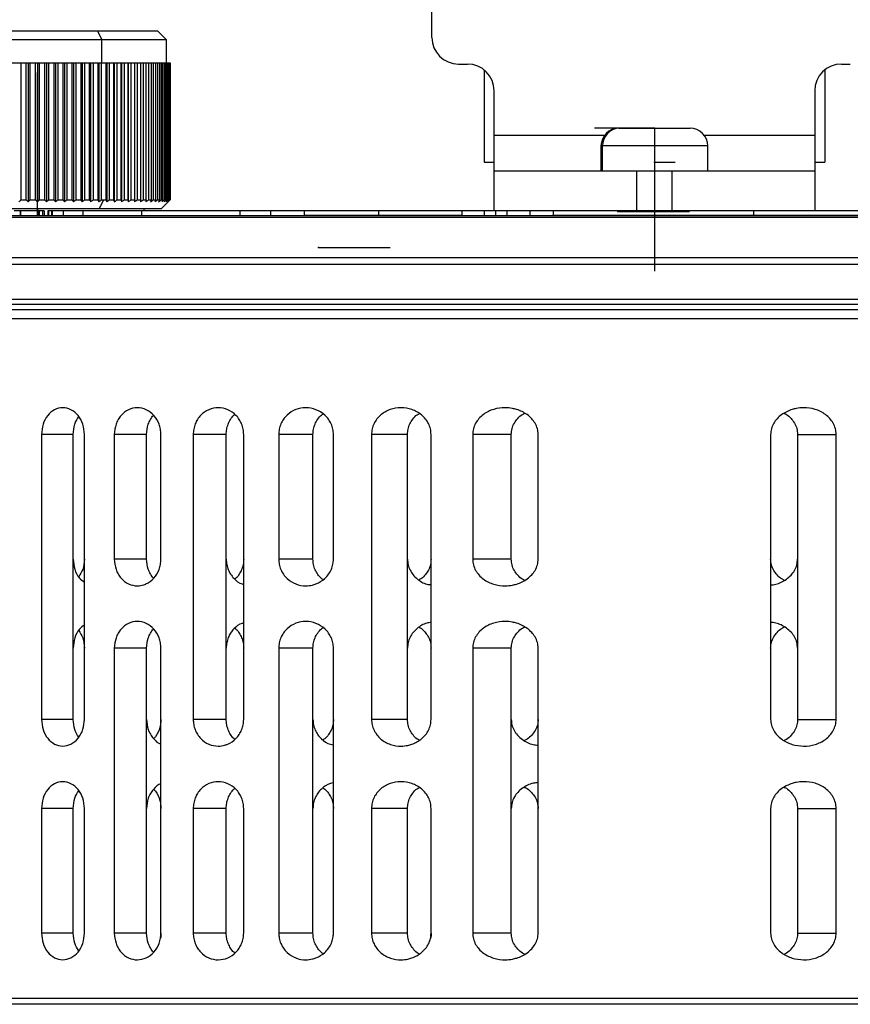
# Model space of a CAD drawing. Header units: millimetres. Extents: x -124 to 136, y -37 to 210.
# Tile 9 of 16: x 45 to 92, y 12 to 67. Entities that reach past the tile are written whole.
import ezdxf

# ---------------------------------------------------------------- set-up
doc = ezdxf.new("R2010")
doc.units = ezdxf.units.MM
doc.header["$PDSIZE"] = -1

msp = doc.modelspace()

# ---------------------------------------------------------------- linework, layer by layer
at = {"color": 7, "linetype": 'Continuous', "lineweight": 25}
for p, q in [((68.544, 66.423), (68.544, 75.923)), ((39.646, 66.793), (53.146, 66.793)), ((49.772, 66.793), (50.022, 66.293)), ((53.646, 66.293), (53.146, 66.793)), ((53.646, 66.293), (39.146, 66.293)), ((50.022, 64.993), (50.022, 66.293)), ((53.646, 64.993), (53.646, 66.293)), ((38.946, 64.993), (53.846, 64.993)), ((45.464, 64.993), (45.464, 57.293)), ((45.774, 57.293), (45.774, 64.993)), ((45.885, 64.993), (45.885, 57.188)), ((45.982, 64.993), (45.982, 57.293)), ((46.293, 57.293), (46.293, 64.993)), ((46.397, 64.993), (46.397, 57.188)), ((46.502, 64.993), (46.502, 57.293)), ((46.813, 57.293), (46.813, 64.993)), ((46.91, 64.993), (46.91, 57.188)), ((47.021, 64.993), (47.021, 57.293)), ((47.331, 57.293), (47.331, 64.993)), ((47.42, 64.993), (47.42, 57.188)), ((47.538, 64.993), (47.538, 57.293)), ((47.844, 57.293), (47.844, 64.993)), ((47.925, 64.993), (47.925, 57.188)), ((48.048, 64.993), (48.048, 57.293)), ((48.35, 57.293), (48.35, 64.993)), ((48.422, 64.993), (48.422, 57.188)), ((48.551, 64.993), (48.551, 57.293)), ((48.847, 57.293), (48.847, 64.993)), ((48.909, 64.993), (48.909, 57.188)), ((49.043, 64.993), (49.043, 57.293)), ((49.332, 57.293), (49.332, 64.993)), ((49.385, 64.993), (49.385, 57.188)), ((49.523, 64.993), (49.523, 57.293)), ((49.802, 57.293), (49.802, 64.993)), ((49.845, 64.993), (49.845, 57.188)), ((49.987, 64.993), (49.987, 57.293)), ((50.256, 57.293), (50.256, 64.993)), ((50.289, 64.993), (50.289, 57.188)), ((50.433, 64.993), (50.433, 57.293)), ((50.691, 57.293), (50.691, 64.993)), ((50.714, 64.993), (50.714, 57.188)), ((50.86, 64.993), (50.86, 57.293)), ((51.105, 57.293), (51.105, 64.993)), ((51.118, 64.993), (51.118, 57.188)), ((51.265, 64.993), (51.265, 57.293)), ((51.497, 57.293), (51.497, 64.993)), ((51.499, 64.993), (51.499, 57.188)), ((51.647, 64.993), (51.647, 57.293)), ((51.863, 57.293), (51.863, 64.993)), ((52.003, 64.993), (52.003, 57.293)), ((52.203, 57.293), (52.203, 64.993)), ((52.331, 64.993), (52.331, 57.293)), ((52.514, 57.293), (52.514, 64.993)), ((52.631, 64.993), (52.631, 57.293)), ((52.796, 57.293), (52.796, 64.993)), ((52.9, 64.993), (52.9, 57.293)), ((53.046, 57.293), (53.046, 64.993)), ((53.138, 64.993), (53.138, 57.293)), ((53.264, 57.293), (53.264, 64.993)), ((53.342, 64.993), (53.342, 57.293)), ((53.449, 57.293), (53.449, 64.993)), ((53.513, 64.993), (53.513, 57.293)), ((53.599, 57.293), (53.599, 64.993)), ((53.649, 64.993), (53.649, 57.293)), ((53.714, 57.293), (53.714, 64.993)), ((53.75, 64.993), (53.75, 57.293)), ((53.794, 57.293), (53.794, 64.993)), ((53.815, 64.993), (53.815, 57.293)), ((53.837, 57.293), (53.837, 64.993)), ((53.844, 64.993), (53.844, 57.293)), ((53.846, 57.293), (53.846, 64.993)), ((70.044, 64.923), (70.544, 64.923)), ((91.544, 64.923), (92.044, 64.923)), ((71.482, 64.593), (71.482, 59.423)), ((90.606, 64.593), (90.606, 59.423)), ((72.044, 56.673), (72.044, 63.423)), ((90.044, 63.423), (90.044, 56.673)), ((72.044, 60.923), (78.244, 60.923)), ((79.044, 61.323), (83.044, 61.323)), ((83.844, 60.923), (90.044, 60.923)), ((78.044, 60.323), (78.044, 58.923)), ((84.044, 60.323), (78.044, 60.323)), ((78.13, 58.923), (78.13, 60.323)), ((84.044, 58.923), (84.044, 60.323)), ((71.482, 59.423), (72.044, 59.423)), ((90.044, 59.423), (90.606, 59.423)), ((72.044, 58.923), (90.044, 58.923)), ((80.044, 58.923), (80.044, 56.673)), ((82.044, 56.673), (82.044, 58.923)), ((45.464, 57.293), (45.774, 57.293)), ((45.982, 57.293), (46.293, 57.293)), ((46.502, 57.293), (46.813, 57.293)), ((47.021, 57.293), (47.331, 57.293)), ((47.538, 57.293), (47.844, 57.293)), ((48.048, 57.293), (48.35, 57.293)), ((48.551, 57.293), (48.847, 57.293)), ((49.043, 57.293), (49.332, 57.293)), ((49.523, 57.293), (49.802, 57.293)), ((49.872, 56.793), (50.122, 57.293)), ((49.987, 57.293), (50.256, 57.293)), ((50.433, 57.293), (50.691, 57.293)), ((50.86, 57.293), (51.105, 57.293)), ((51.265, 57.293), (51.497, 57.293)), ((51.647, 57.293), (51.863, 57.293)), ((52.003, 57.293), (52.203, 57.293)), ((52.331, 57.293), (52.514, 57.293)), ((52.631, 57.293), (52.796, 57.293)), ((52.9, 57.293), (53.046, 57.293)), ((53.138, 57.293), (53.264, 57.293)), ((53.342, 57.293), (53.449, 57.293)), ((53.346, 56.793), (53.846, 57.293)), ((53.513, 57.293), (53.599, 57.293)), ((53.649, 57.293), (53.714, 57.293)), ((53.75, 57.293), (53.794, 57.293)), ((53.815, 57.293), (53.837, 57.293)), ((53.844, 57.293), (53.846, 57.293)), ((29.226, 56.423), (132.862, 56.423)), ((53.346, 56.793), (39.446, 56.793)), ((45.453, 56.673), (45.098, 56.673)), ((45.453, 56.673), (45.453, 56.423)), ((45.455, 56.423), (45.455, 56.673)), ((45.455, 56.673), (45.455, 56.423)), ((46.377, 56.673), (45.462, 56.673)), ((46.377, 56.673), (46.377, 56.423)), ((46.396, 56.793), (46.396, 56.673)), ((46.401, 56.673), (46.401, 56.423)), ((46.424, 56.673), (46.424, 56.423)), ((46.452, 56.673), (46.452, 56.423)), ((46.773, 56.673), (46.491, 56.673)), ((46.491, 56.673), (46.491, 56.423)), ((46.675, 56.673), (46.675, 56.423)), ((46.773, 56.673), (46.773, 56.423)), ((47.845, 56.673), (46.991, 56.673)), ((46.991, 56.673), (46.991, 56.423)), ((47.025, 56.673), (47.025, 56.423)), ((47.187, 56.673), (47.187, 56.423)), ((47.221, 56.673), (47.221, 56.423)), ((47.846, 56.673), (47.846, 56.423)), ((48.956, 56.673), (47.846, 56.673)), ((48.956, 56.673), (48.956, 56.423)), ((52.241, 56.673), (52.241, 56.423)), ((52.663, 56.673), (52.284, 56.673)), ((52.396, 56.673), (52.396, 56.793)), ((57.76, 56.673), (57.76, 56.423)), ((59.495, 56.673), (59.495, 56.423)), ((61.37, 56.673), (61.37, 56.423)), ((65.546, 56.673), (65.546, 56.423)), ((72.114, 56.673), (70.229, 56.673)), ((70.229, 56.673), (70.229, 56.423)), ((71.48, 56.673), (71.48, 56.423)), ((72.114, 56.673), (72.114, 56.423)), ((75.364, 56.673), (72.749, 56.673)), ((72.749, 56.673), (72.749, 56.423)), ((74.041, 56.673), (74.041, 56.423)), ((75.364, 56.673), (75.364, 56.423)), ((86.614, 56.673), (86.614, 56.423)), ((133.183, 56.306), (28.905, 56.306)), ((136.044, 53.673), (26.044, 53.673)), ((26.223, 54.056), (135.865, 54.056)), ((26.044, 51.723), (136.044, 51.723)), ((135.744, 51.423), (26.344, 51.423)), ((135.544, 51.123), (26.544, 51.123)), ((136.044, 50.623), (26.044, 50.623)), ((46.628, 44.123), (46.628, 28.123)), ((48.407, 44.123), (46.628, 44.123)), ((48.407, 28.123), (48.407, 44.123)), ((49.041, 28.123), (49.041, 44.123)), ((50.717, 44.123), (50.717, 37.123)), ((52.523, 44.123), (50.717, 44.123)), ((52.523, 37.123), (52.523, 44.123)), ((53.334, 37.123), (53.334, 44.123)), ((55.149, 44.123), (55.149, 28.123)), ((57.001, 44.123), (55.149, 44.123)), ((57.001, 28.123), (57.001, 44.123)), ((57.983, 28.123), (57.983, 44.123)), ((59.949, 44.123), (59.949, 37.123)), ((61.869, 44.123), (59.949, 44.123)), ((61.869, 37.123), (61.869, 44.123)), ((63.022, 37.123), (63.022, 44.123)), ((65.158, 44.123), (65.158, 28.123)), ((67.178, 44.123), (65.158, 44.123)), ((67.178, 28.123), (67.178, 44.123)), ((68.505, 28.123), (68.505, 44.123)), ((70.84, 44.123), (70.84, 37.123)), ((73.004, 44.123), (70.84, 44.123)), ((73.004, 37.123), (73.004, 44.123)), ((74.516, 37.123), (74.516, 44.123)), ((87.572, 44.123), (87.572, 28.123)), ((89.084, 44.123), (91.249, 44.123)), ((89.084, 44.123), (89.084, 28.123)), ((91.249, 28.123), (91.249, 44.123)), ((52.523, 37.123), (50.717, 37.123)), ((61.869, 37.123), (59.949, 37.123)), ((73.004, 37.123), (70.84, 37.123)), ((50.717, 32.123), (50.717, 16.123)), ((52.523, 32.123), (50.717, 32.123)), ((52.523, 16.123), (52.523, 32.123)), ((53.334, 16.123), (53.334, 32.123)), ((59.949, 32.123), (59.949, 16.123)), ((61.869, 32.123), (59.949, 32.123)), ((61.869, 16.123), (61.869, 32.123)), ((63.022, 16.123), (63.022, 32.123)), ((70.84, 32.123), (70.84, 16.123)), ((73.004, 32.123), (70.84, 32.123)), ((73.004, 16.123), (73.004, 32.123)), ((74.516, 16.123), (74.516, 32.123)), ((48.407, 28.123), (46.628, 28.123)), ((57.001, 28.123), (55.149, 28.123)), ((67.178, 28.123), (65.158, 28.123)), ((89.084, 28.123), (91.249, 28.123)), ((46.628, 23.123), (46.628, 16.123)), ((48.407, 23.123), (46.628, 23.123)), ((48.407, 16.123), (48.407, 23.123)), ((49.041, 16.123), (49.041, 23.123)), ((55.149, 23.123), (55.149, 16.123)), ((57.001, 23.123), (55.149, 23.123)), ((57.001, 16.123), (57.001, 23.123)), ((57.983, 16.123), (57.983, 23.123)), ((65.158, 23.123), (65.158, 16.123)), ((67.178, 23.123), (65.158, 23.123)), ((67.178, 16.123), (67.178, 23.123)), ((68.505, 16.123), (68.505, 23.123)), ((87.572, 23.123), (87.572, 16.123)), ((89.084, 23.123), (91.249, 23.123)), ((89.084, 23.123), (89.084, 16.123)), ((91.249, 16.123), (91.249, 23.123)), ((48.407, 16.123), (46.628, 16.123)), ((52.523, 16.123), (50.717, 16.123)), ((57.001, 16.123), (55.149, 16.123)), ((61.869, 16.123), (59.949, 16.123)), ((67.178, 16.123), (65.158, 16.123)), ((73.004, 16.123), (70.84, 16.123)), ((89.084, 16.123), (91.249, 16.123)), ((136.044, 12.443), (26.044, 12.443)), ((135.444, 12.123), (26.644, 12.123))]:
    msp.add_line(p, q, dxfattribs=at)
at = {"color": 7, "linetype": 'Continuous'}
for p, q in [((46.396, 56.423), (46.396, 64.449)), ((81.044, 61.323), (77.684, 61.323)), ((81.044, 61.323), (80.092, 61.323)), ((81.044, 61.323), (81.044, 53.297)), ((81.044, 61.323), (81.044, 53.297)), ((81.044, 59.423), (82.215, 59.423)), ((46.396, 56.423), (50.409, 56.423)), ((78.999, 56.637), (83.012, 56.637)), ((62.189, 54.623), (66.202, 54.623))]:
    msp.add_line(p, q, dxfattribs=at)
at = {"color": 7, "linetype": 'Continuous', "lineweight": 25}
for centre, radius, start, end in [((70.044, 66.423), 1.5, 180, 270), ((70.544, 63.423), 1.5, 0, 90), ((91.544, 63.423), 1.5, 90, 180), ((79.044, 60.323), 1, 90, 180), ((79.116, 60.337), 0.986, 90.8425, 180.8185), ((83.044, 60.323), 1, 0, 90)]:
    msp.add_arc(centre, radius, start, end, dxfattribs=at)
for points, knots in [([(45.375, 57.188), (45.392, 57.207), (45.422, 57.242), (45.451, 57.278), (45.464, 57.293)], [0, 0, 0, 0, 0.56, 1, 1, 1, 1]), ([(45.774, 57.293), (45.794, 57.273), (45.832, 57.238), (45.869, 57.203), (45.885, 57.188)], [0, 0, 0, 0, 0.56, 1, 1, 1, 1]), ([(45.885, 57.188), (45.903, 57.207), (45.936, 57.242), (45.968, 57.278), (45.982, 57.293)], [0, 0, 0, 0, 0.56, 1, 1, 1, 1]), ([(46.293, 57.293), (46.313, 57.273), (46.347, 57.238), (46.382, 57.203), (46.397, 57.188)], [0, 0, 0, 0, 0.56, 1, 1, 1, 1]), ([(46.397, 57.188), (46.417, 57.207), (46.452, 57.242), (46.487, 57.278), (46.502, 57.293)], [0, 0, 0, 0, 0.56, 1, 1, 1, 1]), ([(46.813, 57.293), (46.831, 57.273), (46.863, 57.238), (46.896, 57.203), (46.91, 57.188)], [0, 0, 0, 0, 0.56, 1, 1, 1, 1]), ([(46.91, 57.188), (46.931, 57.207), (46.968, 57.242), (47.005, 57.278), (47.021, 57.293)], [0, 0, 0, 0, 0.56, 1, 1, 1, 1]), ([(47.331, 57.293), (47.347, 57.273), (47.377, 57.238), (47.407, 57.203), (47.42, 57.188)], [0, 0, 0, 0, 0.56, 1, 1, 1, 1]), ([(47.42, 57.188), (47.442, 57.207), (47.481, 57.242), (47.52, 57.278), (47.538, 57.293)], [0, 0, 0, 0, 0.56, 1, 1, 1, 1]), ([(47.844, 57.293), (47.859, 57.273), (47.886, 57.238), (47.913, 57.203), (47.925, 57.188)], [0, 0, 0, 0, 0.56, 1, 1, 1, 1]), ([(47.925, 57.188), (47.948, 57.207), (47.989, 57.242), (48.03, 57.278), (48.048, 57.293)], [0, 0, 0, 0, 0.56, 1, 1, 1, 1]), ([(48.35, 57.293), (48.364, 57.273), (48.387, 57.238), (48.411, 57.203), (48.422, 57.188)], [0, 0, 0, 0, 0.56, 1, 1, 1, 1]), ([(48.422, 57.188), (48.446, 57.207), (48.489, 57.242), (48.532, 57.278), (48.551, 57.293)], [0, 0, 0, 0, 0.56, 1, 1, 1, 1]), ([(48.847, 57.293), (48.859, 57.273), (48.879, 57.238), (48.9, 57.203), (48.909, 57.188)], [0, 0, 0, 0, 0.56, 1, 1, 1, 1]), ([(48.909, 57.188), (48.934, 57.207), (48.979, 57.242), (49.024, 57.278), (49.043, 57.293)], [0, 0, 0, 0, 0.56, 1, 1, 1, 1]), ([(49.332, 57.293), (49.342, 57.273), (49.359, 57.238), (49.377, 57.203), (49.385, 57.188)], [0, 0, 0, 0, 0.56, 1, 1, 1, 1]), ([(49.385, 57.188), (49.411, 57.207), (49.457, 57.242), (49.502, 57.278), (49.523, 57.293)], [0, 0, 0, 0, 0.56, 1, 1, 1, 1]), ([(49.802, 57.293), (49.81, 57.273), (49.825, 57.238), (49.839, 57.203), (49.845, 57.188)], [0, 0, 0, 0, 0.56, 1, 1, 1, 1]), ([(49.845, 57.188), (49.872, 57.207), (49.919, 57.242), (49.966, 57.278), (49.987, 57.293)], [0, 0, 0, 0, 0.56, 1, 1, 1, 1]), ([(50.256, 57.293), (50.262, 57.273), (50.273, 57.238), (50.285, 57.203), (50.289, 57.188)], [0, 0, 0, 0, 0.56, 1, 1, 1, 1]), ([(50.289, 57.188), (50.316, 57.207), (50.364, 57.242), (50.412, 57.278), (50.433, 57.293)], [0, 0, 0, 0, 0.56, 1, 1, 1, 1]), ([(50.691, 57.293), (50.696, 57.273), (50.703, 57.238), (50.711, 57.203), (50.714, 57.188)], [0, 0, 0, 0, 0.56, 1, 1, 1, 1]), ([(50.714, 57.188), (50.742, 57.207), (50.79, 57.242), (50.839, 57.278), (50.86, 57.293)], [0, 0, 0, 0, 0.56, 1, 1, 1, 1]), ([(51.105, 57.293), (51.108, 57.273), (51.112, 57.238), (51.116, 57.203), (51.118, 57.188)], [0, 0, 0, 0, 0.56, 1, 1, 1, 1]), ([(51.118, 57.188), (51.146, 57.207), (51.195, 57.242), (51.244, 57.278), (51.265, 57.293)], [0, 0, 0, 0, 0.56, 1, 1, 1, 1]), ([(51.497, 57.293), (51.497, 57.273), (51.498, 57.238), (51.499, 57.203), (51.499, 57.188)], [0, 0, 0, 0, 0.56, 1, 1, 1, 1]), ([(51.499, 57.188), (51.527, 57.207), (51.576, 57.242), (51.625, 57.278), (51.647, 57.293)], [0, 0, 0, 0, 0.56, 1, 1, 1, 1]), ([(51.863, 57.293), (51.862, 57.273), (51.859, 57.238), (51.856, 57.203), (51.855, 57.188)], [0, 0, 0, 0, 0.56, 1, 1, 1, 1]), ([(51.855, 57.188), (51.883, 57.207), (51.932, 57.242), (51.981, 57.278), (52.003, 57.293)], [0, 0, 0, 0, 0.56, 1, 1, 1, 1]), ([(52.203, 57.293), (52.199, 57.273), (52.193, 57.238), (52.187, 57.203), (52.185, 57.188)], [0, 0, 0, 0, 0.56, 1, 1, 1, 1]), ([(52.185, 57.188), (52.212, 57.207), (52.261, 57.242), (52.31, 57.278), (52.331, 57.293)], [0, 0, 0, 0, 0.56, 1, 1, 1, 1]), ([(52.514, 57.293), (52.509, 57.273), (52.499, 57.238), (52.49, 57.203), (52.486, 57.188)], [0, 0, 0, 0, 0.56, 1, 1, 1, 1]), ([(52.486, 57.188), (52.513, 57.207), (52.561, 57.242), (52.61, 57.278), (52.631, 57.293)], [0, 0, 0, 0, 0.56, 1, 1, 1, 1]), ([(52.796, 57.293), (52.789, 57.273), (52.776, 57.238), (52.763, 57.203), (52.757, 57.188)], [0, 0, 0, 0, 0.56, 1, 1, 1, 1]), ([(52.757, 57.188), (52.784, 57.207), (52.832, 57.242), (52.879, 57.278), (52.9, 57.293)], [0, 0, 0, 0, 0.56, 1, 1, 1, 1]), ([(53.046, 57.293), (53.037, 57.273), (53.021, 57.238), (53.005, 57.203), (52.998, 57.188)], [0, 0, 0, 0, 0.56, 1, 1, 1, 1]), ([(52.998, 57.188), (53.024, 57.207), (53.071, 57.242), (53.117, 57.278), (53.138, 57.293)], [0, 0, 0, 0, 0.56, 1, 1, 1, 1]), ([(53.264, 57.293), (53.253, 57.273), (53.234, 57.238), (53.215, 57.203), (53.206, 57.188)], [0, 0, 0, 0, 0.56, 1, 1, 1, 1]), ([(53.206, 57.188), (53.232, 57.207), (53.277, 57.242), (53.323, 57.278), (53.342, 57.293)], [0, 0, 0, 0, 0.56, 1, 1, 1, 1]), ([(53.449, 57.293), (53.436, 57.273), (53.414, 57.238), (53.392, 57.203), (53.382, 57.188)], [0, 0, 0, 0, 0.56, 1, 1, 1, 1]), ([(53.382, 57.188), (53.406, 57.207), (53.45, 57.242), (53.494, 57.278), (53.513, 57.293)], [0, 0, 0, 0, 0.56, 1, 1, 1, 1]), ([(53.599, 57.293), (53.585, 57.273), (53.559, 57.238), (53.534, 57.203), (53.523, 57.188)], [0, 0, 0, 0, 0.56, 1, 1, 1, 1]), ([(53.523, 57.188), (53.547, 57.207), (53.589, 57.242), (53.631, 57.278), (53.649, 57.293)], [0, 0, 0, 0, 0.56, 1, 1, 1, 1]), ([(53.714, 57.293), (53.698, 57.273), (53.67, 57.238), (53.642, 57.203), (53.629, 57.188)], [0, 0, 0, 0, 0.56, 1, 1, 1, 1]), ([(53.629, 57.188), (53.652, 57.207), (53.692, 57.242), (53.733, 57.278), (53.75, 57.293)], [0, 0, 0, 0, 0.56, 1, 1, 1, 1]), ([(53.794, 57.293), (53.776, 57.273), (53.745, 57.238), (53.714, 57.203), (53.701, 57.188)], [0, 0, 0, 0, 0.56, 1, 1, 1, 1]), ([(53.701, 57.188), (53.722, 57.207), (53.76, 57.242), (53.799, 57.278), (53.815, 57.293)], [0, 0, 0, 0, 0.56, 1, 1, 1, 1]), ([(53.837, 57.293), (53.818, 57.273), (53.785, 57.238), (53.751, 57.203), (53.736, 57.188)], [0, 0, 0, 0, 0.56, 1, 1, 1, 1]), ([(53.736, 57.188), (53.756, 57.207), (53.792, 57.242), (53.828, 57.278), (53.844, 57.293)], [0, 0, 0, 0, 0.56, 1, 1, 1, 1]), ([(46.401, 56.673), (46.397, 56.673), (46.388, 56.673), (46.38, 56.673), (46.377, 56.673)], [0, 0, 0, 0, 0.518014, 1, 1, 1, 1]), ([(46.424, 56.673), (46.42, 56.673), (46.411, 56.673), (46.404, 56.673), (46.401, 56.673)], [0, 0, 0, 0, 0.539617, 1, 1, 1, 1]), ([(46.452, 56.673), (46.446, 56.673), (46.437, 56.673), (46.428, 56.673), (46.424, 56.673)], [0, 0, 0, 0, 0.57815, 1, 1, 1, 1]), ([(46.491, 56.673), (46.483, 56.673), (46.47, 56.673), (46.457, 56.673), (46.452, 56.673)], [0, 0, 0, 0, 0.610384, 1, 1, 1, 1]), ([(52.241, 56.673), (51.531, 56.673), (50.412, 56.673), (49.346, 56.673), (48.956, 56.673)], [0, 0, 0, 0, 0.63432, 1, 1, 1, 1]), ([(57.76, 56.673), (56.622, 56.673), (54.727, 56.673), (52.951, 56.673), (52.241, 56.673)], [0, 0, 0, 0, 0.600625, 1, 1, 1, 1]), ([(59.495, 56.673), (59.165, 56.673), (58.582, 56.673), (58.009, 56.673), (57.76, 56.673)], [0, 0, 0, 0, 0.567604, 1, 1, 1, 1]), ([(61.37, 56.673), (61.014, 56.673), (60.387, 56.673), (59.765, 56.673), (59.495, 56.673)], [0, 0, 0, 0, 0.566896, 1, 1, 1, 1]), ([(65.546, 56.673), (64.741, 56.673), (63.331, 56.673), (61.958, 56.673), (61.37, 56.673)], [0, 0, 0, 0, 0.571517, 1, 1, 1, 1]), ([(65.546, 56.423), (64.741, 56.423), (63.331, 56.423), (61.958, 56.423), (61.37, 56.423)], [0, 0, 0, 0, 0.571517, 1, 1, 1, 1]), ([(70.229, 56.673), (69.331, 56.673), (67.755, 56.673), (66.211, 56.673), (65.546, 56.673)], [0, 0, 0, 0, 0.569401, 1, 1, 1, 1]), ([(70.229, 56.423), (69.331, 56.423), (67.755, 56.423), (66.211, 56.423), (65.546, 56.423)], [0, 0, 0, 0, 0.569401, 1, 1, 1, 1]), ([(72.749, 56.673), (72.63, 56.673), (72.418, 56.673), (72.207, 56.673), (72.114, 56.673)], [0, 0, 0, 0, 0.561103, 1, 1, 1, 1]), ([(86.614, 56.673), (84.469, 56.673), (80.713, 56.673), (76.97, 56.673), (75.364, 56.673)], [0, 0, 0, 0, 0.570936, 1, 1, 1, 1]), ([(86.614, 56.423), (84.469, 56.423), (80.713, 56.423), (76.97, 56.423), (75.364, 56.423)], [0, 0, 0, 0, 0.570936, 1, 1, 1, 1]), ([(98.352, 56.673), (96.178, 56.673), (92.339, 56.673), (88.346, 56.673), (86.614, 56.673)], [0, 0, 0, 0, 0.566093, 1, 1, 1, 1]), ([(98.352, 56.423), (96.178, 56.423), (92.339, 56.423), (88.346, 56.423), (86.614, 56.423)], [0, 0, 0, 0, 0.566093, 1, 1, 1, 1]), ([(49.041, 44.123), (49.023, 44.32), (48.985, 44.715), (48.698, 45.214), (48.295, 45.545), (47.821, 45.662), (47.351, 45.547), (46.955, 45.214), (46.681, 44.713), (46.645, 44.318), (46.628, 44.123)], [0, 0, 0, 0, 0.125072, 0.250049, 0.374993, 0.499934, 0.624833, 0.749953, 0.876229, 1, 1, 1, 1]), ([(53.334, 44.123), (53.329, 44.222), (53.318, 44.421), (53.211, 44.801), (52.96, 45.219), (52.52, 45.546), (52.012, 45.661), (51.507, 45.549), (51.144, 45.273), (50.928, 44.965), (50.763, 44.615), (50.735, 44.318), (50.717, 44.123)], [0, 0, 0, 0, 0.062127, 0.125544, 0.25036, 0.375183, 0.500009, 0.624829, 0.74968, 0.814341, 0.877657, 1, 1, 1, 1]), ([(57.983, 44.123), (57.977, 44.223), (57.966, 44.425), (57.876, 44.711), (57.738, 44.975), (57.494, 45.277), (57.095, 45.548), (56.553, 45.66), (56.012, 45.551), (55.621, 45.281), (55.384, 44.977), (55.251, 44.713), (55.165, 44.425), (55.154, 44.223), (55.149, 44.123)], [0, 0, 0, 0, 0.061985, 0.125386, 0.185893, 0.250672, 0.375401, 0.500134, 0.624805, 0.749433, 0.813386, 0.874734, 0.937778, 1, 1, 1, 1]), ([(63.022, 44.123), (63.015, 44.225), (63.003, 44.431), (62.902, 44.721), (62.748, 44.986), (62.481, 45.286), (62.05, 45.55), (61.472, 45.658), (60.896, 45.555), (60.473, 45.291), (60.212, 44.989), (60.064, 44.723), (59.967, 44.431), (59.955, 44.225), (59.949, 44.123)], [0, 0, 0, 0, 0.061845, 0.125367, 0.185654, 0.250673, 0.375503, 0.500313, 0.624971, 0.749498, 0.813724, 0.874709, 0.937904, 1, 1, 1, 1]), ([(68.505, 44.123), (68.497, 44.227), (68.483, 44.44), (68.368, 44.734), (68.194, 45.001), (67.898, 45.298), (67.431, 45.553), (66.817, 45.656), (66.205, 45.559), (65.745, 45.304), (65.456, 45.005), (65.289, 44.737), (65.179, 44.44), (65.165, 44.228), (65.158, 44.123)], [0, 0, 0, 0, 0.061601, 0.125325, 0.185271, 0.250699, 0.375703, 0.500593, 0.625194, 0.749571, 0.814102, 0.874611, 0.938051, 1, 1, 1, 1]), ([(74.516, 44.123), (74.507, 44.231), (74.49, 44.452), (74.355, 44.753), (74.156, 45.021), (73.824, 45.313), (73.443, 45.496), (73.019, 45.601), (72.584, 45.643), (72.013, 45.565), (71.511, 45.323), (71.186, 45.028), (70.993, 44.757), (70.865, 44.452), (70.848, 44.232), (70.84, 44.123)], [0, 0, 0, 0, 0.06114, 0.12515, 0.184594, 0.250613, 0.375633, 0.421887, 0.500804, 0.625295, 0.749339, 0.814667, 0.874889, 0.938487, 1, 1, 1, 1]), ([(91.249, 44.123), (91.24, 44.232), (91.224, 44.452), (91.095, 44.757), (90.902, 45.028), (90.577, 45.323), (90.073, 45.566), (89.5, 45.643), (89.065, 45.6), (88.643, 45.495), (88.263, 45.312), (87.933, 45.022), (87.733, 44.753), (87.599, 44.452), (87.581, 44.231), (87.572, 44.123)], [0, 0, 0, 0, 0.061528, 0.125153, 0.185268, 0.250495, 0.375317, 0.500336, 0.578668, 0.625247, 0.74932, 0.815348, 0.874818, 0.93884, 1, 1, 1, 1]), ([(48.407, 44.123), (48.422, 44.321), (48.45, 44.692), (48.633, 44.98), (48.718, 45.114)], [0, 0, 0, 0, 0.534638, 1, 1, 1, 1]), ([(52.523, 44.123), (52.541, 44.32), (52.568, 44.618), (52.74, 44.958), (52.84, 45.141), (52.917, 45.198), (52.922, 45.202)], [0, 0, 0, 0, 0.481334, 0.730538, 0.98514, 1, 1, 1, 1]), ([(57.001, 44.123), (57.006, 44.22), (57.017, 44.417), (57.1, 44.705), (57.239, 44.967), (57.364, 45.162), (57.465, 45.227), (57.485, 45.239)], [0, 0, 0, 0, 0.226352, 0.458372, 0.696894, 0.942686, 1, 1, 1, 1]), ([(61.869, 44.123), (61.875, 44.221), (61.887, 44.421), (61.981, 44.713), (62.136, 44.979), (62.286, 45.182), (62.407, 45.251), (62.438, 45.268)], [0, 0, 0, 0, 0.217878, 0.442476, 0.675298, 0.917693, 1, 1, 1, 1]), ([(67.178, 44.123), (67.185, 44.223), (67.198, 44.427), (67.305, 44.725), (67.481, 44.996), (67.656, 45.203), (67.795, 45.272), (67.833, 45.291)], [0, 0, 0, 0, 0.2121874, 0.4325193, 0.6635239, 0.9073976, 1, 1, 1, 1]), ([(73.004, 44.123), (73.013, 44.233), (73.031, 44.457), (73.166, 44.766), (73.37, 45.032), (73.564, 45.226), (73.711, 45.289), (73.751, 45.307)], [0, 0, 0, 0, 0.223028, 0.45452, 0.672571, 0.91051, 1, 1, 1, 1]), ([(88.337, 45.307), (88.377, 45.29), (88.523, 45.227), (88.716, 45.033), (88.921, 44.768), (89.057, 44.458), (89.075, 44.233), (89.084, 44.123)], [0, 0, 0, 0, 0.088125, 0.325599, 0.543308, 0.775925, 1, 1, 1, 1]), ([(48.407, 37.123), (48.425, 36.929), (48.462, 36.537), (48.705, 36.063), (48.942, 35.894), (49.041, 35.823)], [0, 0, 0, 0, 0.3625, 0.732417, 1, 1, 1, 1]), ([(49.041, 37.123), (49.025, 36.923), (48.996, 36.552), (48.806, 36.265), (48.718, 36.132)], [0, 0, 0, 0, 0.540185, 1, 1, 1, 1]), ([(50.717, 37.123), (50.735, 36.928), (50.763, 36.632), (50.928, 36.282), (51.144, 35.974), (51.506, 35.698), (51.965, 35.596), (52.289, 35.649), (52.446, 35.708), (52.649, 35.796), (52.957, 36.022), (53.211, 36.444), (53.318, 36.825), (53.329, 37.024), (53.334, 37.123)], [0, 0, 0, 0, 0.12219, 0.185426, 0.250005, 0.374821, 0.499742, 0.589785, 0.614294, 0.62139, 0.749697, 0.874314, 0.9378, 1, 1, 1, 1]), ([(52.921, 36.044), (52.917, 36.047), (52.84, 36.105), (52.741, 36.287), (52.568, 36.628), (52.541, 36.926), (52.523, 37.123)], [0, 0, 0, 0, 0.013904, 0.268755, 0.518201, 1, 1, 1, 1]), ([(57.001, 37.123), (57.006, 37.022), (57.017, 36.82), (57.105, 36.532), (57.24, 36.266), (57.482, 35.97), (57.741, 35.752), (57.951, 35.716), (57.983, 35.711)], [0, 0, 0, 0, 0.156796, 0.31576, 0.47011, 0.631225, 0.945265, 1, 1, 1, 1]), ([(57.983, 37.123), (57.977, 37.023), (57.965, 36.822), (57.877, 36.534), (57.735, 36.276), (57.608, 36.086), (57.505, 36.02), (57.484, 36.007)], [0, 0, 0, 0, 0.231838, 0.468969, 0.695282, 0.937566, 1, 1, 1, 1]), ([(59.949, 37.123), (59.955, 37.025), (59.966, 36.826), (60.058, 36.537), (60.206, 36.265), (60.471, 35.957), (60.898, 35.691), (61.406, 35.6), (61.79, 35.648), (62.16, 35.763), (62.485, 35.963), (62.758, 36.272), (62.91, 36.545), (63.004, 36.832), (63.016, 37.027), (63.022, 37.123)], [0, 0, 0, 0, 0.059567, 0.12092, 0.184424, 0.250411, 0.375186, 0.50009, 0.579824, 0.625185, 0.749675, 0.817136, 0.881073, 0.941876, 1, 1, 1, 1]), ([(62.438, 35.978), (62.407, 35.995), (62.288, 36.063), (62.142, 36.259), (61.986, 36.52), (61.888, 36.814), (61.876, 37.021), (61.869, 37.123)], [0, 0, 0, 0, 0.082439, 0.317873, 0.541003, 0.77262, 1, 1, 1, 1]), ([(67.178, 37.123), (67.185, 37.017), (67.2, 36.803), (67.314, 36.505), (67.487, 36.235), (67.786, 35.941), (68.139, 35.723), (68.425, 35.691), (68.505, 35.682)], [0, 0, 0, 0, 0.145904, 0.295612, 0.438402, 0.591263, 0.8861, 1, 1, 1, 1]), ([(68.505, 37.123), (68.497, 37.019), (68.482, 36.807), (68.368, 36.511), (68.192, 36.249), (68.018, 36.049), (67.877, 35.978), (67.833, 35.956)], [0, 0, 0, 0, 0.2197241, 0.4470176, 0.6608385, 0.8942072, 1, 1, 1, 1]), ([(70.84, 37.123), (70.848, 37.015), (70.865, 36.794), (70.993, 36.489), (71.186, 36.218), (71.512, 35.923), (72.015, 35.681), (72.588, 35.603), (73.022, 35.646), (73.445, 35.751), (73.825, 35.934), (74.156, 36.225), (74.355, 36.493), (74.49, 36.794), (74.507, 37.015), (74.516, 37.123)], [0, 0, 0, 0, 0.061528, 0.125152, 0.185283, 0.250522, 0.375307, 0.500095, 0.578532, 0.625031, 0.749626, 0.815466, 0.874783, 0.938824, 1, 1, 1, 1]), ([(73.751, 35.939), (73.711, 35.957), (73.564, 36.02), (73.371, 36.214), (73.166, 36.48), (73.031, 36.789), (73.013, 37.013), (73.004, 37.123)], [0, 0, 0, 0, 0.089011, 0.326716, 0.544631, 0.776552, 1, 1, 1, 1]), ([(88.337, 35.939), (88.288, 35.961), (88.134, 36.03), (87.936, 36.227), (87.734, 36.49), (87.599, 36.794), (87.581, 37.015), (87.572, 37.123)], [0, 0, 0, 0, 0.107939, 0.342522, 0.553794, 0.782025, 1, 1, 1, 1]), ([(87.572, 35.673), (87.667, 35.682), (87.983, 35.712), (88.38, 35.92), (88.719, 36.208), (88.921, 36.481), (89.058, 36.788), (89.075, 37.013), (89.084, 37.123)], [0, 0, 0, 0, 0.12505, 0.415624, 0.568015, 0.707715, 0.856582, 1, 1, 1, 1]), ([(49.041, 33.423), (48.942, 33.353), (48.705, 33.184), (48.462, 32.71), (48.425, 32.317), (48.407, 32.123)], [0, 0, 0, 0, 0.266945, 0.637178, 1, 1, 1, 1]), ([(53.334, 32.123), (53.329, 32.222), (53.318, 32.421), (53.211, 32.801), (52.96, 33.219), (52.52, 33.546), (52.012, 33.661), (51.507, 33.549), (51.144, 33.273), (50.928, 32.965), (50.763, 32.615), (50.735, 32.318), (50.717, 32.123)], [0, 0, 0, 0, 0.062127, 0.125544, 0.25036, 0.375183, 0.500009, 0.624829, 0.74968, 0.814341, 0.877657, 1, 1, 1, 1]), ([(52.523, 32.123), (52.541, 32.32), (52.568, 32.618), (52.74, 32.958), (52.84, 33.141), (52.917, 33.198), (52.922, 33.202)], [0, 0, 0, 0, 0.481334, 0.730538, 0.98514, 1, 1, 1, 1]), ([(57.983, 33.535), (57.951, 33.53), (57.741, 33.494), (57.482, 33.276), (57.24, 32.981), (57.105, 32.714), (57.017, 32.426), (57.006, 32.224), (57.001, 32.123)], [0, 0, 0, 0, 0.054806, 0.368595, 0.529702, 0.684091, 0.843119, 1, 1, 1, 1]), ([(57.484, 33.239), (57.505, 33.226), (57.608, 33.16), (57.735, 32.97), (57.877, 32.712), (57.965, 32.425), (57.977, 32.223), (57.983, 32.123)], [0, 0, 0, 0, 0.0624304, 0.3046127, 0.530904, 0.768083, 1, 1, 1, 1]), ([(63.022, 32.123), (63.015, 32.225), (63.003, 32.431), (62.902, 32.721), (62.748, 32.986), (62.481, 33.286), (62.05, 33.55), (61.472, 33.658), (60.896, 33.555), (60.473, 33.291), (60.212, 32.989), (60.064, 32.723), (59.967, 32.431), (59.955, 32.225), (59.949, 32.123)], [0, 0, 0, 0, 0.061845, 0.125367, 0.185654, 0.250673, 0.375503, 0.500313, 0.624971, 0.749498, 0.813724, 0.874709, 0.937904, 1, 1, 1, 1]), ([(61.869, 32.123), (61.875, 32.221), (61.887, 32.421), (61.981, 32.713), (62.136, 32.979), (62.286, 33.182), (62.407, 33.251), (62.438, 33.268)], [0, 0, 0, 0, 0.217878, 0.442476, 0.675298, 0.917693, 1, 1, 1, 1]), ([(68.505, 33.564), (68.424, 33.555), (68.139, 33.522), (67.787, 33.306), (67.488, 33.012), (67.314, 32.742), (67.2, 32.443), (67.185, 32.229), (67.178, 32.123)], [0, 0, 0, 0, 0.114653, 0.407889, 0.560996, 0.704031, 0.853914, 1, 1, 1, 1]), ([(67.833, 33.291), (67.877, 33.269), (68.018, 33.198), (68.192, 32.998), (68.368, 32.736), (68.482, 32.439), (68.497, 32.227), (68.505, 32.123)], [0, 0, 0, 0, 0.105618, 0.339071, 0.553017, 0.780278, 1, 1, 1, 1]), ([(74.516, 32.123), (74.507, 32.231), (74.49, 32.452), (74.355, 32.753), (74.156, 33.021), (73.824, 33.313), (73.443, 33.496), (73.019, 33.601), (72.584, 33.643), (72.013, 33.565), (71.511, 33.323), (71.186, 33.028), (70.993, 32.757), (70.865, 32.452), (70.848, 32.232), (70.84, 32.123)], [0, 0, 0, 0, 0.06114, 0.12515, 0.184594, 0.250613, 0.375633, 0.421887, 0.500804, 0.625295, 0.749339, 0.814667, 0.874889, 0.938487, 1, 1, 1, 1]), ([(73.004, 32.123), (73.013, 32.233), (73.031, 32.457), (73.166, 32.766), (73.37, 33.032), (73.564, 33.226), (73.711, 33.289), (73.751, 33.307)], [0, 0, 0, 0, 0.2230285, 0.4545201, 0.6725712, 0.9105101, 1, 1, 1, 1]), ([(89.084, 32.123), (89.075, 32.233), (89.058, 32.457), (88.922, 32.764), (88.72, 33.037), (88.381, 33.326), (87.984, 33.534), (87.667, 33.564), (87.572, 33.573)], [0, 0, 0, 0, 0.143013, 0.291453, 0.431274, 0.583848, 0.874755, 1, 1, 1, 1]), ([(87.572, 32.123), (87.581, 32.231), (87.599, 32.451), (87.733, 32.754), (87.935, 33.018), (88.133, 33.216), (88.288, 33.285), (88.337, 33.307)], [0, 0, 0, 0, 0.217289, 0.444777, 0.656037, 0.890666, 1, 1, 1, 1]), ([(48.718, 33.114), (48.806, 32.982), (48.996, 32.694), (49.025, 32.324), (49.041, 32.123)], [0, 0, 0, 0, 0.459357, 1, 1, 1, 1]), ([(46.628, 28.123), (46.645, 27.928), (46.681, 27.534), (46.955, 27.033), (47.35, 26.7), (47.82, 26.584), (48.293, 26.701), (48.638, 26.981), (48.845, 27.293), (48.999, 27.644), (49.025, 27.934), (49.041, 28.123)], [0, 0, 0, 0, 0.123551, 0.249605, 0.374482, 0.49947, 0.624457, 0.749325, 0.816208, 0.880343, 1, 1, 1, 1]), ([(48.722, 27.125), (48.635, 27.261), (48.45, 27.552), (48.422, 27.925), (48.407, 28.123)], [0, 0, 0, 0, 0.468831, 1, 1, 1, 1]), ([(52.523, 28.123), (52.542, 27.928), (52.57, 27.632), (52.736, 27.279), (52.957, 26.981), (53.167, 26.77), (53.333, 26.733), (53.334, 26.733)], [0, 0, 0, 0, 0.325864, 0.494586, 0.66697, 0.999457, 1, 1, 1, 1]), ([(53.334, 28.123), (53.329, 28.024), (53.319, 27.824), (53.207, 27.452), (53.075, 27.158), (52.927, 27.048), (52.922, 27.044)], [0, 0, 0, 0, 0.243759, 0.49258, 0.982305, 1, 1, 1, 1]), ([(55.149, 28.123), (55.154, 28.026), (55.164, 27.83), (55.247, 27.544), (55.38, 27.275), (55.619, 26.967), (56.012, 26.695), (56.493, 26.599), (56.854, 26.649), (57.199, 26.769), (57.495, 26.969), (57.738, 27.271), (57.876, 27.535), (57.965, 27.821), (57.977, 28.023), (57.983, 28.123)], [0, 0, 0, 0, 0.060162, 0.121806, 0.185131, 0.250321, 0.375078, 0.499867, 0.582113, 0.62499, 0.74951, 0.814135, 0.874523, 0.937967, 1, 1, 1, 1]), ([(57.484, 27.007), (57.465, 27.019), (57.366, 27.083), (57.243, 27.272), (57.104, 27.531), (57.017, 27.821), (57.006, 28.023), (57.001, 28.123)], [0, 0, 0, 0, 0.056863, 0.297687, 0.528475, 0.765835, 1, 1, 1, 1]), ([(61.869, 28.123), (61.876, 28.02), (61.888, 27.813), (61.987, 27.521), (62.139, 27.253), (62.407, 26.957), (62.713, 26.737), (62.964, 26.702), (63.022, 26.694)], [0, 0, 0, 0, 0.150372, 0.303571, 0.451152, 0.606929, 0.90914, 1, 1, 1, 1]), ([(63.022, 28.123), (63.015, 28.021), (63.002, 27.816), (62.903, 27.524), (62.746, 27.264), (62.595, 27.067), (62.472, 26.997), (62.438, 26.978)], [0, 0, 0, 0, 0.224352, 0.454786, 0.673487, 0.90935, 1, 1, 1, 1]), ([(65.158, 28.123), (65.165, 28.018), (65.179, 27.807), (65.289, 27.51), (65.456, 27.241), (65.747, 26.941), (66.209, 26.686), (66.747, 26.601), (67.156, 26.647), (67.55, 26.758), (67.9, 26.95), (68.195, 27.246), (68.368, 27.512), (68.483, 27.807), (68.497, 28.019), (68.505, 28.123)], [0, 0, 0, 0, 0.061819, 0.12513, 0.185817, 0.250573, 0.375491, 0.500325, 0.578996, 0.625401, 0.749852, 0.814966, 0.874668, 0.938392, 1, 1, 1, 1]), ([(67.833, 26.956), (67.795, 26.975), (67.66, 27.042), (67.49, 27.24), (67.313, 27.504), (67.2, 27.804), (67.185, 28.018), (67.178, 28.123)], [0, 0, 0, 0, 0.092618, 0.327515, 0.54697, 0.776379, 1, 1, 1, 1]), ([(73.004, 28.123), (73.012, 28.02), (73.028, 27.81), (73.153, 27.507), (73.353, 27.223), (73.701, 26.923), (74.105, 26.712), (74.421, 26.682), (74.516, 26.673)], [0, 0, 0, 0, 0.133506, 0.27362, 0.422993, 0.583813, 0.874881, 1, 1, 1, 1]), ([(74.516, 28.123), (74.507, 28.015), (74.49, 27.795), (74.356, 27.492), (74.154, 27.229), (73.956, 27.031), (73.8, 26.962), (73.751, 26.94)], [0, 0, 0, 0, 0.217222, 0.444633, 0.65583, 0.890376, 1, 1, 1, 1]), ([(87.572, 28.123), (87.581, 28.015), (87.599, 27.794), (87.733, 27.493), (87.933, 27.225), (88.264, 26.933), (88.77, 26.69), (89.422, 26.592), (90.074, 26.681), (90.577, 26.923), (90.902, 27.218), (91.095, 27.489), (91.224, 27.794), (91.24, 28.014), (91.249, 28.123)], [0, 0, 0, 0, 0.061214, 0.125307, 0.18468, 0.25061, 0.375532, 0.500276, 0.624719, 0.749355, 0.814585, 0.874725, 0.938408, 1, 1, 1, 1]), ([(89.084, 28.123), (89.076, 28.021), (89.06, 27.81), (88.935, 27.505), (88.732, 27.228), (88.53, 27.023), (88.377, 26.957), (88.337, 26.939)], [0, 0, 0, 0, 0.208295, 0.42691, 0.659979, 0.910923, 1, 1, 1, 1]), ([(49.041, 23.123), (49.023, 23.32), (48.985, 23.715), (48.698, 24.214), (48.295, 24.545), (47.821, 24.662), (47.351, 24.547), (46.955, 24.214), (46.681, 23.713), (46.645, 23.318), (46.628, 23.123)], [0, 0, 0, 0, 0.1250715, 0.250049, 0.3749929, 0.4999338, 0.6248327, 0.7499528, 0.8762291, 1, 1, 1, 1]), ([(53.334, 24.513), (53.334, 24.513), (53.168, 24.477), (52.957, 24.265), (52.736, 23.968), (52.57, 23.615), (52.542, 23.318), (52.523, 23.123)], [0, 0, 0, 0, 0.0000783, 0.3326516, 0.5051315, 0.6739487, 1, 1, 1, 1]), ([(57.983, 23.123), (57.977, 23.223), (57.966, 23.425), (57.876, 23.711), (57.738, 23.975), (57.494, 24.277), (57.095, 24.548), (56.553, 24.66), (56.012, 24.551), (55.621, 24.281), (55.384, 23.977), (55.251, 23.713), (55.165, 23.425), (55.154, 23.223), (55.149, 23.123)], [0, 0, 0, 0, 0.061985, 0.1253857, 0.185893, 0.2506718, 0.3754006, 0.5001339, 0.6248045, 0.7494329, 0.8133864, 0.874734, 0.9377782, 1, 1, 1, 1]), ([(63.022, 24.552), (62.963, 24.544), (62.712, 24.509), (62.407, 24.289), (62.139, 23.993), (61.987, 23.726), (61.888, 23.433), (61.876, 23.226), (61.869, 23.123)], [0, 0, 0, 0, 0.091712, 0.393144, 0.548758, 0.696237, 0.849524, 1, 1, 1, 1]), ([(68.505, 23.123), (68.497, 23.227), (68.483, 23.44), (68.368, 23.734), (68.194, 24.001), (67.898, 24.298), (67.431, 24.553), (66.817, 24.656), (66.205, 24.559), (65.745, 24.304), (65.456, 24.005), (65.289, 23.737), (65.179, 23.44), (65.165, 23.228), (65.158, 23.123)], [0, 0, 0, 0, 0.061601, 0.125325, 0.185271, 0.250699, 0.375703, 0.500593, 0.625194, 0.749571, 0.814102, 0.874611, 0.938051, 1, 1, 1, 1]), ([(74.516, 24.573), (74.421, 24.564), (74.105, 24.534), (73.708, 24.327), (73.369, 24.038), (73.167, 23.766), (73.031, 23.458), (73.013, 23.233), (73.004, 23.123)], [0, 0, 0, 0, 0.12505, 0.415624, 0.568015, 0.707715, 0.856582, 1, 1, 1, 1]), ([(91.249, 23.123), (91.24, 23.232), (91.224, 23.452), (91.095, 23.757), (90.902, 24.028), (90.577, 24.323), (90.073, 24.566), (89.5, 24.643), (89.065, 24.6), (88.643, 24.495), (88.263, 24.312), (87.933, 24.022), (87.733, 23.753), (87.599, 23.452), (87.581, 23.231), (87.572, 23.123)], [0, 0, 0, 0, 0.061528, 0.125153, 0.185268, 0.250495, 0.375317, 0.500336, 0.578668, 0.625247, 0.74932, 0.815348, 0.874818, 0.93884, 1, 1, 1, 1]), ([(48.407, 23.123), (48.422, 23.321), (48.45, 23.692), (48.633, 23.98), (48.718, 24.114)], [0, 0, 0, 0, 0.534638, 1, 1, 1, 1]), ([(52.921, 24.202), (52.927, 24.198), (53.075, 24.089), (53.207, 23.795), (53.319, 23.422), (53.329, 23.222), (53.334, 23.123)], [0, 0, 0, 0, 0.017352, 0.50723, 0.75613, 1, 1, 1, 1]), ([(57.001, 23.123), (57.006, 23.22), (57.017, 23.417), (57.1, 23.705), (57.239, 23.967), (57.364, 24.162), (57.465, 24.227), (57.485, 24.239)], [0, 0, 0, 0, 0.226352, 0.458372, 0.696894, 0.942686, 1, 1, 1, 1]), ([(62.438, 24.268), (62.472, 24.249), (62.595, 24.179), (62.746, 23.982), (62.903, 23.722), (63.002, 23.431), (63.015, 23.225), (63.022, 23.123)], [0, 0, 0, 0, 0.091119, 0.326601, 0.545043, 0.77555, 1, 1, 1, 1]), ([(67.178, 23.123), (67.185, 23.223), (67.198, 23.427), (67.305, 23.725), (67.481, 23.996), (67.656, 24.203), (67.795, 24.272), (67.833, 24.291)], [0, 0, 0, 0, 0.212187, 0.432519, 0.663524, 0.907398, 1, 1, 1, 1]), ([(73.751, 24.307), (73.8, 24.285), (73.954, 24.216), (74.152, 24.019), (74.355, 23.756), (74.489, 23.453), (74.507, 23.231), (74.516, 23.123)], [0, 0, 0, 0, 0.107939, 0.342522, 0.553794, 0.782025, 1, 1, 1, 1]), ([(88.337, 24.307), (88.377, 24.29), (88.523, 24.227), (88.716, 24.033), (88.921, 23.768), (89.057, 23.458), (89.075, 23.233), (89.084, 23.123)], [0, 0, 0, 0, 0.088305, 0.325732, 0.543399, 0.775969, 1, 1, 1, 1]), ([(46.628, 16.123), (46.645, 15.928), (46.681, 15.533), (46.955, 15.033), (47.35, 14.7), (47.82, 14.584), (48.294, 14.701), (48.698, 15.032), (48.985, 15.531), (49.023, 15.926), (49.041, 16.123)], [0, 0, 0, 0, 0.123744, 0.250001, 0.374908, 0.499828, 0.624793, 0.749826, 0.874872, 1, 1, 1, 1]), ([(48.718, 15.133), (48.633, 15.266), (48.45, 15.554), (48.422, 15.925), (48.407, 16.123)], [0, 0, 0, 0, 0.464348, 1, 1, 1, 1]), ([(50.717, 16.123), (50.735, 15.928), (50.763, 15.632), (50.928, 15.281), (51.144, 14.974), (51.507, 14.697), (52.012, 14.585), (52.52, 14.7), (52.96, 15.027), (53.211, 15.445), (53.318, 15.825), (53.329, 16.024), (53.334, 16.123)], [0, 0, 0, 0, 0.122337, 0.185654, 0.250318, 0.375097, 0.499908, 0.62474, 0.749581, 0.874422, 0.937852, 1, 1, 1, 1]), ([(52.921, 15.044), (52.918, 15.047), (52.84, 15.105), (52.741, 15.287), (52.568, 15.627), (52.541, 15.926), (52.523, 16.123)], [0, 0, 0, 0, 0.013297, 0.268316, 0.517919, 1, 1, 1, 1]), ([(53.334, 16.123), (53.334, 16.023), (53.333, 15.923), (53.308, 15.829), (53.308, 15.829)], [0, 0, 0, 0, 0.999744, 1, 1, 1, 1]), ([(55.149, 16.123), (55.154, 16.023), (55.165, 15.821), (55.251, 15.533), (55.384, 15.269), (55.621, 14.965), (56.013, 14.694), (56.553, 14.586), (57.096, 14.698), (57.494, 14.969), (57.738, 15.271), (57.876, 15.535), (57.966, 15.821), (57.977, 16.023), (57.983, 16.123)], [0, 0, 0, 0, 0.0622689, 0.125372, 0.1866862, 0.2506258, 0.3753033, 0.5000323, 0.624734, 0.7493625, 0.8141043, 0.8745981, 0.9380024, 1, 1, 1, 1]), ([(57.484, 15.007), (57.466, 15.019), (57.367, 15.083), (57.244, 15.272), (57.104, 15.53), (57.017, 15.82), (57.006, 16.023), (57.001, 16.123)], [0, 0, 0, 0, 0.056324, 0.29711, 0.527853, 0.765531, 1, 1, 1, 1]), ([(59.949, 16.123), (59.955, 16.025), (59.966, 15.826), (60.058, 15.537), (60.206, 15.265), (60.471, 14.957), (60.898, 14.691), (61.406, 14.6), (61.79, 14.648), (62.16, 14.763), (62.485, 14.963), (62.758, 15.272), (62.91, 15.545), (63.004, 15.832), (63.016, 16.027), (63.022, 16.123)], [0, 0, 0, 0, 0.0595673, 0.1209197, 0.1844238, 0.2504107, 0.3751865, 0.5000903, 0.5798242, 0.6251854, 0.7496749, 0.8171365, 0.8810728, 0.9418756, 1, 1, 1, 1]), ([(62.438, 14.978), (62.407, 14.995), (62.288, 15.063), (62.142, 15.259), (61.986, 15.52), (61.888, 15.814), (61.876, 16.021), (61.869, 16.123)], [0, 0, 0, 0, 0.082477, 0.317901, 0.541022, 0.772629, 1, 1, 1, 1]), ([(65.158, 16.123), (65.165, 16.018), (65.179, 15.807), (65.289, 15.51), (65.456, 15.241), (65.747, 14.941), (66.209, 14.686), (66.747, 14.601), (67.156, 14.647), (67.55, 14.758), (67.9, 14.95), (68.195, 15.246), (68.368, 15.512), (68.483, 15.807), (68.497, 16.019), (68.505, 16.123)], [0, 0, 0, 0, 0.061819, 0.12513, 0.185817, 0.250573, 0.375491, 0.500325, 0.578996, 0.625401, 0.749852, 0.814966, 0.874668, 0.938392, 1, 1, 1, 1]), ([(67.833, 14.956), (67.795, 14.975), (67.66, 15.042), (67.49, 15.24), (67.313, 15.504), (67.2, 15.804), (67.185, 16.018), (67.178, 16.123)], [0, 0, 0, 0, 0.0926183, 0.3275145, 0.5469705, 0.7763792, 1, 1, 1, 1]), ([(68.505, 16.123), (68.504, 16.017), (68.504, 15.91), (68.468, 15.813), (68.468, 15.813)], [0, 0, 0, 0, 0.999782, 1, 1, 1, 1]), ([(70.84, 16.123), (70.848, 16.015), (70.865, 15.794), (70.993, 15.489), (71.186, 15.218), (71.512, 14.923), (72.015, 14.681), (72.588, 14.603), (73.022, 14.646), (73.445, 14.751), (73.825, 14.934), (74.156, 15.225), (74.355, 15.493), (74.49, 15.794), (74.507, 16.015), (74.516, 16.123)], [0, 0, 0, 0, 0.061528, 0.125152, 0.185283, 0.250522, 0.375307, 0.500095, 0.578532, 0.625031, 0.749626, 0.815466, 0.874783, 0.938824, 1, 1, 1, 1]), ([(73.781, 14.925), (73.731, 14.947), (73.573, 15.014), (73.371, 15.213), (73.166, 15.48), (73.031, 15.789), (73.013, 16.013), (73.004, 16.123)], [0, 0, 0, 0, 0.109478, 0.341843, 0.554862, 0.781573, 1, 1, 1, 1]), ([(87.572, 16.123), (87.581, 16.015), (87.599, 15.794), (87.733, 15.493), (87.933, 15.225), (88.264, 14.933), (88.77, 14.69), (89.422, 14.592), (90.074, 14.681), (90.577, 14.923), (90.902, 15.218), (91.095, 15.489), (91.224, 15.794), (91.24, 16.014), (91.249, 16.123)], [0, 0, 0, 0, 0.061214, 0.125307, 0.18468, 0.25061, 0.375532, 0.500276, 0.624719, 0.749355, 0.814585, 0.874725, 0.938408, 1, 1, 1, 1]), ([(89.084, 16.123), (89.076, 16.021), (89.06, 15.81), (88.935, 15.505), (88.732, 15.228), (88.521, 15.016), (88.357, 14.947), (88.307, 14.925)], [0, 0, 0, 0, 0.203623, 0.417333, 0.645174, 0.890488, 1, 1, 1, 1])]:
    msp.add_open_spline(points, degree=3, knots=knots, dxfattribs=at)
at = {"color": 7, "linetype": 'Continuous'}
for p in [(81.044, 61.323), (81.044, 61.323), (81.044, 59.423), (46.396, 56.423), (78.999, 56.637), (62.189, 54.623)]:
    msp.add_point(p, dxfattribs=at)

doc.saveas('drawing.dxf')
